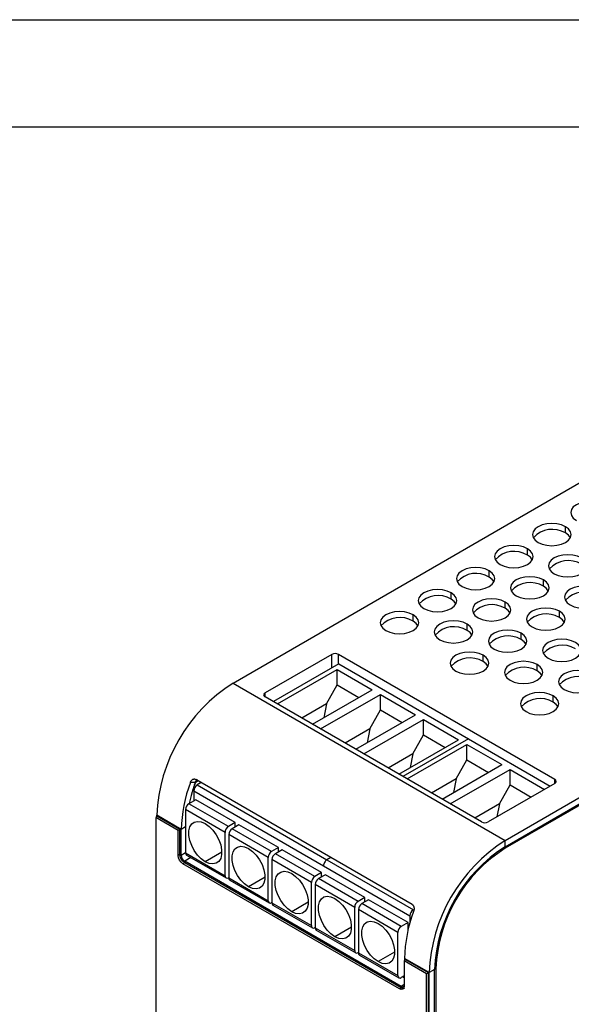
# Model space of a CAD drawing. Header units: millimetres. Extents: x 0 to 419, y 0 to 324.
# Tile 7 of 10: x 297 to 346, y 236 to 324. Entities that reach past the tile are written whole.
import ezdxf

# ---------------------------------------------------------------- set-up
doc = ezdxf.new("R2010")
doc.units = ezdxf.units.MM
doc.header["$LTSCALE"] = 1.5
doc.layers.add('TEXT', color=140, linetype='Continuous', lineweight=25)

msp = doc.modelspace()

# ---------------------------------------------------------------- linework, layer by layer
at = {"color": 7, "linetype": 'Continuous'}
msp.add_line((0.004, 323.854), (419.104, 323.854), dxfattribs=at)
for p, q in [((316.128, 264.847), (375.222, 298.961)), ((340.372, 250.851), (399.466, 284.966)), ((340.372, 250.291), (399.466, 284.406)), ((399.647, 284.371), (340.372, 250.151)), ((345.736, 278.195), (345.736, 278.755)), ((342.342, 276.236), (342.342, 276.796)), ((338.947, 274.276), (338.947, 274.836)), ((343.766, 273.454), (343.766, 274.014)), ((335.553, 272.317), (335.553, 272.877)), ((340.372, 271.495), (340.372, 272.055)), ((332.159, 270.358), (332.159, 270.917)), ((345.19, 270.672), (345.19, 271.232)), ((336.978, 269.535), (336.978, 270.095)), ((341.796, 268.713), (341.796, 269.273)), ((324.916, 267.401), (318.977, 263.972)), ((324.916, 266.194), (324.916, 267.401)), ((344.796, 256.275), (325.522, 267.401)), ((325.522, 266.544), (325.522, 267.401)), ((338.402, 266.754), (338.402, 267.314)), ((325.538, 266.552), (319.719, 263.194)), ((325.538, 266.552), (337.084, 259.887)), ((343.22, 265.931), (343.22, 266.491)), ((320.083, 262.984), (325.401, 266.054)), ((325.401, 266.054), (328.523, 264.252)), ((325.401, 264.682), (325.401, 266.054)), ((316.128, 264.847), (340.372, 250.851)), ((324.458, 262.996), (325.401, 264.682)), ((325.401, 264.682), (327.334, 263.566)), ((318.977, 263.622), (318.977, 263.972)), ((323.204, 261.182), (328.523, 264.252)), ((323.932, 260.762), (329.25, 263.832)), ((329.25, 263.832), (332.371, 262.03)), ((329.25, 262.46), (329.25, 263.832)), ((344.645, 263.15), (344.645, 263.71)), ((338.25, 252.496), (318.977, 263.622)), ((324.458, 262.996), (322.259, 261.727)), ((324.458, 262.996), (324.212, 261.764)), ((327.053, 258.96), (332.371, 262.03)), ((328.307, 260.775), (329.25, 262.46)), ((329.25, 262.46), (331.183, 261.344)), ((327.78, 258.54), (333.099, 261.61)), ((333.099, 261.61), (336.22, 259.808)), ((333.099, 260.239), (333.099, 261.61)), ((328.307, 260.775), (326.108, 259.505)), ((328.307, 260.775), (328.061, 259.542)), ((332.156, 258.553), (333.099, 260.239)), ((333.099, 260.239), (335.032, 259.122)), ((330.902, 256.738), (336.22, 259.808)), ((337.084, 259.887), (331.265, 256.528)), ((331.629, 256.318), (336.947, 259.388)), ((336.947, 259.388), (340.069, 257.587)), ((336.947, 258.017), (336.947, 259.388)), ((337.084, 259.887), (344.372, 255.68)), ((332.156, 258.553), (329.957, 257.284)), ((332.156, 258.553), (331.91, 257.32)), ((334.75, 254.516), (340.069, 257.587)), ((336.005, 256.331), (336.947, 258.017)), ((336.947, 258.017), (338.881, 256.901)), ((335.478, 254.096), (340.796, 257.167)), ((340.796, 257.167), (343.872, 255.391)), ((340.796, 255.795), (340.796, 257.167)), ((312.757, 255.987), (312.33, 256.006)), ((313.035, 256.148), (312.782, 256.001)), ((332.08, 245.154), (312.806, 256.281)), ((313.306, 255.992), (312.946, 255.784)), ((312.946, 255.784), (324.492, 249.119)), ((336.005, 256.331), (333.805, 255.062)), ((336.005, 256.331), (335.759, 255.098)), ((344.796, 255.925), (338.856, 252.496)), ((339.853, 254.109), (340.796, 255.795)), ((340.796, 255.795), (342.684, 254.705)), ((344.796, 255.925), (344.796, 256.275)), ((312.643, 255.259), (312.643, 254.367)), ((312.643, 255.259), (324.189, 248.594)), ((312.81, 254.463), (312.204, 254.113)), ((315.719, 252.084), (312.204, 254.113)), ((316.325, 252.434), (312.81, 254.463)), ((339.853, 254.109), (337.654, 252.84)), ((339.853, 254.109), (339.619, 252.936)), ((315.416, 251.559), (311.9, 253.588)), ((311.9, 253.588), (311.9, 249.739)), ((309.4, 252.984), (309.249, 252.897)), ((309.249, 252.897), (309.249, 181.228)), ((311.249, 251.742), (309.249, 252.897)), ((311.522, 251.83), (309.34, 253.089)), ((309.34, 252.949), (309.34, 253.089)), ((311.401, 251.83), (309.4, 252.984)), ((316.325, 252.434), (315.719, 252.084)), ((316.325, 252.049), (316.325, 252.434)), ((311.401, 251.83), (311.249, 251.742)), ((311.249, 249.503), (311.249, 251.742)), ((311.401, 249.59), (311.401, 251.83)), ((311.9, 252.048), (311.522, 251.83)), ((311.522, 249.52), (311.522, 251.83)), ((315.416, 247.71), (315.416, 251.559)), ((319.264, 249.337), (315.749, 251.367)), ((315.749, 251.367), (315.749, 247.517)), ((316.658, 252.241), (316.052, 251.891)), ((319.568, 249.862), (316.052, 251.891)), ((320.174, 250.212), (316.658, 252.241)), ((340.372, 250.291), (340.372, 250.851)), ((311.9, 249.739), (311.522, 249.52)), ((311.9, 249.739), (315.416, 247.71)), ((315.128, 249.8), (313.658, 248.952)), ((320.174, 250.212), (319.568, 249.862)), ((320.507, 250.019), (319.901, 249.67)), ((323.416, 247.64), (319.901, 249.67)), ((320.174, 249.827), (320.174, 250.212)), ((324.022, 247.99), (320.507, 250.019)), ((340.252, 250.221), (340.372, 250.151)), ((311.401, 249.59), (311.249, 249.503)), ((311.825, 248.855), (311.673, 248.768)), ((330.947, 237.641), (311.673, 248.768)), ((312.381, 249.316), (311.825, 248.995)), ((331.099, 237.869), (311.825, 248.995)), ((331.099, 237.729), (311.825, 248.855)), ((311.989, 249.543), (315.505, 247.513)), ((319.264, 245.488), (319.264, 249.337)), ((323.113, 247.115), (319.598, 249.145)), ((319.598, 249.145), (319.598, 245.295)), ((324.852, 249.327), (324.492, 249.119)), ((324.492, 249.119), (332.19, 244.675)), ((324.022, 247.99), (323.416, 247.64)), ((324.022, 247.605), (324.022, 247.99)), ((324.189, 248.594), (331.887, 244.15)), ((315.749, 247.552), (315.719, 247.535)), ((315.749, 247.517), (319.264, 245.488)), ((315.838, 247.321), (319.353, 245.292)), ((318.977, 247.578), (317.507, 246.73)), ((323.113, 243.266), (323.113, 247.115)), ((324.356, 247.798), (323.75, 247.448)), ((327.265, 245.418), (323.75, 247.448)), ((327.871, 245.768), (324.356, 247.798)), ((326.962, 244.894), (323.447, 246.923)), ((323.447, 246.923), (323.447, 243.073)), ((319.598, 245.33), (319.568, 245.313)), ((319.598, 245.295), (323.113, 243.266)), ((322.825, 245.357), (321.355, 244.508)), ((327.871, 245.768), (327.265, 245.418)), ((328.204, 245.576), (327.598, 245.226)), ((327.871, 245.383), (327.871, 245.768)), ((331.72, 243.547), (328.204, 245.576)), ((319.687, 245.099), (323.202, 243.07)), ((326.962, 241.044), (326.962, 244.894)), ((330.811, 242.672), (327.295, 244.701)), ((327.295, 244.701), (327.295, 240.852)), ((331.114, 243.197), (327.598, 245.226)), ((331.72, 243.547), (331.114, 243.197)), ((331.72, 242.909), (331.72, 243.547)), ((331.887, 244.15), (331.887, 243.543)), ((323.447, 243.109), (323.416, 243.091)), ((323.447, 243.073), (326.962, 241.044)), ((323.535, 242.877), (327.051, 240.848)), ((326.674, 243.135), (325.204, 242.286)), ((330.811, 238.822), (330.811, 242.672)), ((327.295, 240.887), (327.265, 240.869)), ((330.523, 240.913), (329.053, 240.064)), ((327.295, 240.852), (330.811, 238.822)), ((327.384, 240.655), (330.899, 238.626)), ((331.523, 240.213), (331.371, 240.126)), ((331.371, 240.126), (331.371, 237.886)), ((333.371, 238.971), (331.371, 240.126)), ((333.584, 239.094), (331.402, 240.353)), ((331.402, 240.353), (331.402, 240.143)), ((333.523, 239.059), (331.523, 240.213)), ((334.068, 239.374), (333.584, 239.094)), ((334.068, 235.034), (334.068, 239.374)), ((334.19, 239.444), (334.07, 239.513)), ((334.19, 239.444), (334.19, 234.684)), ((331.371, 238.796), (331.114, 238.647)), ((331.371, 238.639), (331.235, 238.717)), ((333.523, 239.059), (333.371, 238.971)), ((333.371, 167.302), (333.371, 238.971)), ((333.523, 234.633), (333.523, 239.059)), ((333.584, 234.754), (333.584, 239.094)), ((331.099, 237.729), (330.947, 237.641)), ((331.371, 238.026), (331.099, 237.869))]:
    msp.add_line(p, q)
at = {"flags": 128}
for points in [[(349.13, 280.714), (348.775, 280.872), (348.361, 280.971), (347.918, 281.004), (347.474, 280.971), (347.06, 280.872), (346.705, 280.714), (346.433, 280.509), (346.262, 280.271), (346.203, 280.015), (346.262, 279.758), (346.433, 279.52), (346.705, 279.315)], [(345.736, 278.755), (345.381, 278.912), (344.967, 279.011), (344.523, 279.045), (344.08, 279.011), (343.666, 278.912), (343.311, 278.755), (343.039, 278.55), (342.868, 278.311), (342.809, 278.055), (342.868, 277.799), (343.039, 277.56), (343.311, 277.355)], [(343.311, 277.355), (343.666, 277.198), (344.08, 277.099), (344.523, 277.066), (344.967, 277.099), (345.381, 277.198), (345.736, 277.355), (346.008, 277.56), (346.179, 277.799), (346.238, 278.055), (346.179, 278.311), (346.008, 278.55), (345.736, 278.755)], [(346.168, 277.775), (346.008, 277.99), (345.736, 278.195)], [(342.342, 276.796), (341.986, 276.953), (341.573, 277.052), (341.129, 277.085), (340.686, 277.052), (340.272, 276.953), (339.917, 276.796), (339.645, 276.591), (339.473, 276.352), (339.415, 276.096), (339.473, 275.84), (339.645, 275.601), (339.917, 275.396)], [(339.917, 275.396), (340.272, 275.239), (340.686, 275.14), (341.129, 275.106), (341.573, 275.14), (341.986, 275.239), (342.342, 275.396), (342.614, 275.601), (342.785, 275.84), (342.844, 276.096), (342.785, 276.352), (342.614, 276.591), (342.342, 276.796)], [(342.774, 275.816), (342.614, 276.031), (342.342, 276.236)], [(347.16, 275.973), (346.805, 276.131), (346.391, 276.23), (345.948, 276.263), (345.504, 276.23), (345.091, 276.131), (344.736, 275.973), (344.463, 275.768), (344.292, 275.53), (344.233, 275.274), (344.292, 275.017), (344.463, 274.779), (344.736, 274.574)], [(344.736, 274.574), (345.091, 274.417), (345.504, 274.318), (345.948, 274.284), (346.391, 274.318), (346.805, 274.417), (347.16, 274.574), (347.432, 274.779), (347.604, 275.017), (347.662, 275.274), (347.604, 275.53), (347.432, 275.768), (347.16, 275.973)], [(338.947, 274.836), (338.592, 274.994), (338.179, 275.092), (337.735, 275.126), (337.292, 275.092), (336.878, 274.994), (336.523, 274.836), (336.251, 274.631), (336.079, 274.393), (336.021, 274.136), (336.079, 273.88), (336.251, 273.642), (336.523, 273.437)], [(336.523, 273.437), (336.878, 273.279), (337.292, 273.181), (337.735, 273.147), (338.179, 273.181), (338.592, 273.279), (338.947, 273.437), (339.22, 273.642), (339.391, 273.88), (339.45, 274.136), (339.391, 274.393), (339.22, 274.631), (338.947, 274.836)], [(339.379, 273.857), (339.22, 274.071), (338.947, 274.276)], [(343.766, 274.014), (343.411, 274.171), (342.997, 274.27), (342.554, 274.304), (342.11, 274.27), (341.697, 274.171), (341.341, 274.014), (341.069, 273.809), (340.898, 273.57), (340.839, 273.314), (340.898, 273.058), (341.069, 272.819), (341.341, 272.614)], [(341.341, 272.614), (341.697, 272.457), (342.11, 272.358), (342.554, 272.325), (342.997, 272.358), (343.411, 272.457), (343.766, 272.614), (344.038, 272.819), (344.21, 273.058), (344.268, 273.314), (344.21, 273.57), (344.038, 273.809), (343.766, 274.014)], [(344.198, 273.034), (344.038, 273.249), (343.766, 273.454)], [(348.584, 273.192), (348.229, 273.349), (347.816, 273.448), (347.372, 273.482), (346.928, 273.448), (346.515, 273.349), (346.16, 273.192), (345.887, 272.987), (345.716, 272.748), (345.658, 272.492), (345.716, 272.236), (345.887, 271.997), (346.16, 271.792)], [(335.553, 272.877), (335.198, 273.034), (334.785, 273.133), (334.341, 273.167), (333.897, 273.133), (333.484, 273.034), (333.129, 272.877), (332.857, 272.672), (332.685, 272.433), (332.627, 272.177), (332.685, 271.921), (332.857, 271.682), (333.129, 271.477)], [(333.129, 271.477), (333.484, 271.32), (333.897, 271.221), (334.341, 271.187), (334.785, 271.221), (335.198, 271.32), (335.553, 271.477), (335.826, 271.682), (335.997, 271.921), (336.055, 272.177), (335.997, 272.433), (335.826, 272.672), (335.553, 272.877)], [(346.16, 271.792), (346.515, 271.635), (346.928, 271.536), (347.372, 271.502), (347.816, 271.536), (348.229, 271.635), (348.584, 271.792), (348.857, 271.997), (349.028, 272.236), (349.086, 272.492), (349.028, 272.748), (348.857, 272.987), (348.584, 273.192)], [(335.985, 271.897), (335.826, 272.112), (335.553, 272.317)], [(340.372, 272.055), (340.017, 272.212), (339.603, 272.311), (339.16, 272.344), (338.716, 272.311), (338.302, 272.212), (337.947, 272.055), (337.675, 271.85), (337.504, 271.611), (337.445, 271.355), (337.504, 271.099), (337.675, 270.86), (337.947, 270.655)], [(337.947, 270.655), (338.302, 270.498), (338.716, 270.399), (339.16, 270.365), (339.603, 270.399), (340.017, 270.498), (340.372, 270.655), (340.644, 270.86), (340.815, 271.099), (340.874, 271.355), (340.815, 271.611), (340.644, 271.85), (340.372, 272.055)], [(345.19, 271.232), (344.835, 271.39), (344.422, 271.489), (343.978, 271.522), (343.534, 271.489), (343.121, 271.39), (342.766, 271.232), (342.493, 271.027), (342.322, 270.789), (342.264, 270.533), (342.322, 270.276), (342.493, 270.038), (342.766, 269.833)], [(332.159, 270.917), (331.804, 271.075), (331.391, 271.174), (330.947, 271.207), (330.503, 271.174), (330.09, 271.075), (329.735, 270.917), (329.462, 270.713), (329.291, 270.474), (329.233, 270.218), (329.291, 269.962), (329.462, 269.723), (329.735, 269.518)], [(329.735, 269.518), (330.09, 269.361), (330.503, 269.262), (330.947, 269.228), (331.391, 269.262), (331.804, 269.361), (332.159, 269.518), (332.432, 269.723), (332.603, 269.962), (332.661, 270.218), (332.603, 270.474), (332.432, 270.713), (332.159, 270.917)], [(340.804, 271.075), (340.644, 271.29), (340.372, 271.495)], [(342.766, 269.833), (343.121, 269.676), (343.534, 269.577), (343.978, 269.543), (344.422, 269.577), (344.835, 269.676), (345.19, 269.833), (345.463, 270.038), (345.634, 270.276), (345.692, 270.533), (345.634, 270.789), (345.463, 271.027), (345.19, 271.232)], [(345.622, 270.253), (345.463, 270.468), (345.19, 270.672)], [(332.591, 269.938), (332.432, 270.153), (332.159, 270.358)], [(336.978, 270.095), (336.623, 270.253), (336.209, 270.351), (335.765, 270.385), (335.322, 270.351), (334.908, 270.253), (334.553, 270.095), (334.281, 269.89), (334.11, 269.652), (334.051, 269.395), (334.11, 269.139), (334.281, 268.901), (334.553, 268.696)], [(334.553, 268.696), (334.908, 268.538), (335.322, 268.44), (335.765, 268.406), (336.209, 268.44), (336.623, 268.538), (336.978, 268.696), (337.25, 268.901), (337.421, 269.139), (337.48, 269.395), (337.421, 269.652), (337.25, 269.89), (336.978, 270.095)], [(337.41, 269.116), (337.25, 269.33), (336.978, 269.535)], [(341.796, 269.273), (341.441, 269.43), (341.028, 269.529), (340.584, 269.563), (340.14, 269.529), (339.727, 269.43), (339.372, 269.273), (339.099, 269.068), (338.928, 268.829), (338.87, 268.573), (338.928, 268.317), (339.099, 268.078), (339.372, 267.873)], [(339.372, 267.873), (339.727, 267.716), (340.14, 267.617), (340.584, 267.584), (341.028, 267.617), (341.441, 267.716), (341.796, 267.873), (342.068, 268.078), (342.24, 268.317), (342.298, 268.573), (342.24, 268.829), (342.068, 269.068), (341.796, 269.273)], [(342.228, 268.293), (342.068, 268.508), (341.796, 268.713)], [(346.614, 268.451), (346.259, 268.608), (345.846, 268.707), (345.402, 268.741), (344.959, 268.707), (344.545, 268.608), (344.19, 268.451), (343.918, 268.246), (343.746, 268.007), (343.688, 267.751), (343.746, 267.495), (343.918, 267.256), (344.19, 267.051)], [(344.19, 267.051), (344.545, 266.894), (344.959, 266.795), (345.402, 266.761), (345.846, 266.795), (346.259, 266.894), (346.614, 267.051), (346.887, 267.256), (347.058, 267.495), (347.117, 267.751), (347.058, 268.007), (346.887, 268.246), (346.614, 268.451)], [(338.402, 267.314), (338.047, 267.471), (337.633, 267.57), (337.19, 267.603), (336.746, 267.57), (336.333, 267.471), (335.978, 267.314), (335.705, 267.109), (335.534, 266.87), (335.475, 266.614), (335.534, 266.358), (335.705, 266.119), (335.978, 265.914)], [(335.978, 265.914), (336.333, 265.757), (336.746, 265.658), (337.19, 265.624), (337.633, 265.658), (338.047, 265.757), (338.402, 265.914), (338.674, 266.119), (338.846, 266.358), (338.904, 266.614), (338.846, 266.87), (338.674, 267.109), (338.402, 267.314)], [(338.834, 266.334), (338.674, 266.549), (338.402, 266.754)], [(343.22, 266.491), (342.865, 266.649), (342.452, 266.748), (342.008, 266.781), (341.564, 266.748), (341.151, 266.649), (340.796, 266.491), (340.524, 266.286), (340.352, 266.048), (340.294, 265.792), (340.352, 265.535), (340.524, 265.297), (340.796, 265.092)], [(340.796, 265.092), (341.151, 264.935), (341.564, 264.836), (342.008, 264.802), (342.452, 264.836), (342.865, 264.935), (343.22, 265.092), (343.493, 265.297), (343.664, 265.535), (343.722, 265.792), (343.664, 266.048), (343.493, 266.286), (343.22, 266.491)], [(343.652, 265.512), (343.493, 265.727), (343.22, 265.931)], [(348.039, 265.669), (347.684, 265.826), (347.27, 265.925), (346.827, 265.959), (346.383, 265.925), (345.969, 265.826), (345.614, 265.669), (345.342, 265.464), (345.171, 265.226), (345.112, 264.969), (345.171, 264.713), (345.342, 264.475), (345.614, 264.27)], [(345.614, 264.27), (345.969, 264.112), (346.383, 264.013), (346.827, 263.98), (347.27, 264.013), (347.684, 264.112), (348.039, 264.27), (348.311, 264.475), (348.482, 264.713), (348.541, 264.969), (348.482, 265.226), (348.311, 265.464), (348.039, 265.669)], [(344.645, 263.71), (344.29, 263.867), (343.876, 263.966), (343.432, 264), (342.989, 263.966), (342.575, 263.867), (342.22, 263.71), (341.948, 263.505), (341.777, 263.266), (341.718, 263.01), (341.777, 262.754), (341.948, 262.515), (342.22, 262.31)], [(342.22, 262.31), (342.575, 262.153), (342.989, 262.054), (343.432, 262.02), (343.876, 262.054), (344.29, 262.153), (344.645, 262.31), (344.917, 262.515), (345.088, 262.754), (345.147, 263.01), (345.088, 263.266), (344.917, 263.505), (344.645, 263.71)], [(345.077, 262.73), (344.917, 262.945), (344.645, 263.15)], [(313.658, 248.952), (313.306, 249.204), (312.975, 249.54), (312.683, 249.941), (312.449, 250.383), (312.284, 250.84), (312.199, 251.287), (312.199, 251.696), (312.284, 252.044), (312.449, 252.311), (312.683, 252.482), (312.975, 252.546), (313.306, 252.5), (313.658, 252.346)], [(313.658, 252.346), (314.01, 252.094), (314.341, 251.757), (314.633, 251.357), (314.868, 250.915), (315.032, 250.457), (315.117, 250.011), (315.117, 249.602), (315.032, 249.254), (314.868, 248.986), (314.633, 248.816), (314.341, 248.752), (314.01, 248.798), (313.658, 248.952)], [(317.507, 246.73), (317.155, 246.982), (316.824, 247.319), (316.532, 247.719), (316.297, 248.161), (316.133, 248.619), (316.048, 249.065), (316.048, 249.474), (316.133, 249.822), (316.297, 250.09), (316.532, 250.26), (316.824, 250.324), (317.155, 250.278), (317.507, 250.124)], [(317.507, 250.124), (317.859, 249.872), (318.19, 249.536), (318.481, 249.135), (318.716, 248.693), (318.881, 248.236), (318.966, 247.789), (318.966, 247.38), (318.881, 247.032), (318.716, 246.765), (318.481, 246.594), (318.19, 246.53), (317.859, 246.576), (317.507, 246.73)], [(321.355, 244.508), (321.004, 244.76), (320.672, 245.097), (320.381, 245.498), (320.146, 245.939), (319.981, 246.397), (319.896, 246.843), (319.896, 247.252), (319.981, 247.601), (320.146, 247.868), (320.381, 248.038), (320.672, 248.102), (321.004, 248.056), (321.355, 247.903)], [(321.355, 247.903), (321.707, 247.65), (322.039, 247.314), (322.33, 246.913), (322.565, 246.471), (322.73, 246.014), (322.815, 245.568), (322.815, 245.158), (322.73, 244.81), (322.565, 244.543), (322.33, 244.372), (322.039, 244.308), (321.707, 244.354), (321.355, 244.508)], [(325.204, 242.286), (324.853, 242.539), (324.521, 242.875), (324.23, 243.276), (323.995, 243.718), (323.83, 244.175), (323.745, 244.621), (323.745, 245.03), (323.83, 245.379), (323.995, 245.646), (324.23, 245.817), (324.521, 245.881), (324.853, 245.834), (325.204, 245.681)], [(325.204, 245.681), (325.556, 245.428), (325.887, 245.092), (326.179, 244.691), (326.414, 244.249), (326.579, 243.792), (326.663, 243.346), (326.663, 242.937), (326.579, 242.588), (326.414, 242.321), (326.179, 242.15), (325.887, 242.086), (325.556, 242.133), (325.204, 242.286)], [(329.053, 240.064), (328.701, 240.317), (328.37, 240.653), (328.078, 241.054), (327.843, 241.496), (327.679, 241.953), (327.594, 242.399), (327.594, 242.809), (327.679, 243.157), (327.843, 243.424), (328.078, 243.595), (328.37, 243.659), (328.701, 243.613), (329.053, 243.459)], [(329.053, 243.459), (329.405, 243.207), (329.736, 242.87), (330.028, 242.469), (330.263, 242.028), (330.427, 241.57), (330.512, 241.124), (330.512, 240.715), (330.427, 240.367), (330.263, 240.099), (330.028, 239.929), (329.736, 239.865), (329.405, 239.911), (329.053, 240.064)]]:
    msp.add_lwpolyline(points, dxfattribs=at)
for centre, radius, start, end in [((344.563, 276.243), 2.277, 59.01226, 137.70993), ((341.169, 274.284), 2.277, 59.01226, 137.70993), ((345.988, 273.462), 2.277, 59.01226, 137.70993), ((337.775, 272.324), 2.277, 59.01226, 137.70993), ((342.594, 271.502), 2.277, 59.01226, 137.70993), ((334.381, 270.365), 2.277, 59.01226, 137.70993), ((347.412, 270.68), 2.277, 59.01226, 137.70993), ((339.2, 269.543), 2.277, 59.01226, 137.70993), ((330.987, 268.406), 2.277, 59.01226, 137.70993), ((344.018, 268.721), 2.277, 59.01226, 137.70993), ((335.805, 267.584), 2.277, 59.01226, 137.70993), ((340.624, 266.761), 2.277, 59.01226, 137.70993), ((345.442, 265.939), 2.277, 59.01226, 137.70993), ((325.219, 266.816), 0.659, 62.60967, 117.39033), ((337.23, 264.802), 2.277, 59.01226, 137.70993), ((342.048, 263.98), 2.277, 59.01226, 137.70993), ((346.867, 263.157), 2.277, 59.01226, 137.70993), ((324.005, 252.461), 14.678, 122.45345, 177.54655), ((319.043, 263.797), 0.187, 110.78342, 249.21658), ((343.472, 261.198), 2.277, 59.01226, 137.70993), ((323.836, 251.613), 12.316, 159.10337, 178.99103), ((324.968, 251.477), 13.017, 159.7293, 168.26772), ((325.152, 251.384), 13.204, 159.53149, 167.98554), ((313.301, 255.229), 0.659, 122.60547, 177.39453), ((344.73, 256.1), 0.187, 290.78342, 69.21658), ((312.558, 253.558), 0.659, 122.60547, 177.39453), ((338.553, 253.081), 0.659, 242.60967, 297.39033), ((316.074, 251.529), 0.659, 122.60547, 177.39453), ((316.407, 251.337), 0.659, 122.60547, 177.39453), ((348.248, 238.465), 14.678, 122.45345, 177.54655), ((312.11, 249.716), 0.211, 173.70116, 234.98667), ((319.922, 249.307), 0.659, 122.60547, 177.39453), ((320.256, 249.115), 0.659, 122.60547, 177.39453), ((347.686, 238.79), 13.63, 122.45345, 177.54655), ((347.545, 238.871), 13.368, 122.45345, 177.54655), ((312.18, 249.55), 0.659, 182.60548, 237.39452), ((315.601, 247.68), 0.187, 170.78597, 309.20328), ((315.959, 247.494), 0.211, 173.70116, 234.98667), ((323.771, 247.085), 0.659, 122.60547, 177.39453), ((324.105, 246.893), 0.659, 122.60547, 177.39453), ((319.449, 245.458), 0.187, 170.78597, 309.20328), ((319.808, 245.272), 0.211, 173.70116, 234.98667), ((327.62, 244.864), 0.659, 122.60547, 177.39453), ((327.953, 244.671), 0.659, 122.60547, 177.39453), ((343.715, 240.137), 12.316, 159.10337, 178.99103), ((332.544, 244.12), 0.659, 122.60547, 177.39453), ((323.298, 243.236), 0.187, 170.78597, 309.20328), ((323.657, 243.05), 0.211, 173.70116, 234.98667), ((331.469, 242.642), 0.659, 122.60547, 177.39453), ((327.147, 241.014), 0.187, 170.78597, 309.20328), ((327.505, 240.829), 0.211, 173.70116, 234.98667), ((330.995, 238.792), 0.187, 170.78597, 309.20328), ((331.217, 238.012), 0.185, 230.34637, 326.31754)]:
    msp.add_arc(centre, radius, start, end)
for points, knots in [([(312.33, 256.006), (312.337, 256.024), (312.352, 256.06), (312.379, 256.11), (312.416, 256.165), (312.464, 256.219), (312.527, 256.267), (312.595, 256.301), (312.667, 256.315), (312.739, 256.312), (312.784, 256.291), (312.806, 256.281)], [0, 0, 0, 0, 0.083702, 0.166737, 0.250113, 0.376219, 0.499816, 0.626524, 0.749481, 0.875037, 1, 1, 1, 1]), ([(312.972, 256.237), (312.933, 256.21), (312.852, 256.153), (312.806, 256.053), (312.782, 256.001)], [0, 0, 0, 0, 0.483742, 1, 1, 1, 1]), ([(324.492, 249.119), (324.413, 249.073), (324.334, 248.99), (324.222, 248.795), (324.189, 248.685), (324.189, 248.594)], [0, 0, 0, 0, 0.5, 0.5, 1, 1, 1, 1]), ([(332.08, 245.154), (332.094, 245.145), (332.121, 245.127), (332.157, 245.089), (332.193, 245.038), (332.224, 244.969), (332.246, 244.884), (332.255, 244.794), (332.251, 244.704), (332.237, 244.614), (332.219, 244.557), (332.21, 244.529)], [0, 0, 0, 0, 0.08346, 0.166138, 0.250154, 0.373184, 0.500073, 0.623806, 0.750159, 0.87487, 1, 1, 1, 1]), ([(331.393, 237.707), (331.386, 237.699), (331.35, 237.663), (331.244, 237.664), (331.148, 237.707), (331.099, 237.729)], [0, 0, 0, 0, 0.116235, 0.550253, 1, 1, 1, 1])]:
    msp.add_open_spline(points, degree=3, knots=knots)
for points in [[(312.757, 255.987), (312.778, 256.045), (312.808, 256.097), (312.846, 256.14)], [(311.673, 248.768), (311.439, 248.903), (311.249, 249.232), (311.249, 249.503)], [(311.825, 248.855), (311.59, 248.991), (311.401, 249.32), (311.401, 249.59)], [(331.371, 237.886), (331.371, 237.616), (331.181, 237.506), (330.947, 237.641)]]:
    msp.add_open_spline(points, degree=3)
at = {"layer": 'TEXT'}
msp.add_line((9.525, 314.325), (409.575, 314.325), dxfattribs=at)

doc.saveas('drawing.dxf')
